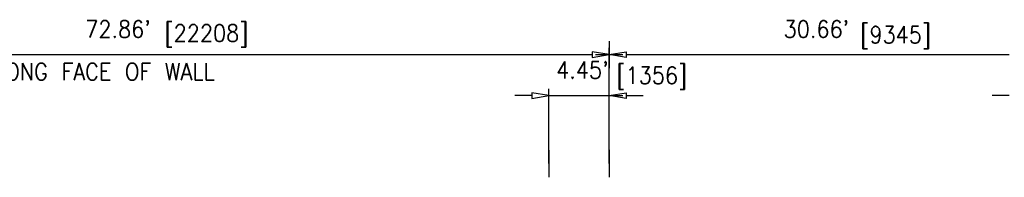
# Model space of a CAD drawing. Extents: x 10 to 1164, y 0 to 483.
# Tile 13 of 17: x 134 to 207, y 193 to 204. Entities that reach past the tile are written whole.
import ezdxf
from ezdxf.enums import TextEntityAlignment as Align

# ---------------------------------------------------------------- set-up
doc = ezdxf.new("R2010")
doc.units = 0
doc.header["$LTSCALE"] = 25.4
doc.header["$MEASUREMENT"] = 0
doc.layers.get('DEFPOINTS').update_dxf_attribs({"linetype": 'CONTINUOUS'})
doc.layers.add('LABELS', color=7, linetype='CONTINUOUS')
doc.styles.add('TXT_SHX', font='txt.shx')

msp = doc.modelspace()

# ---------------------------------------------------------------- linework, layer by layer
at = {"layer": 'DEFPOINTS', "color": 7, "linetype": 'CONTINUOUS'}
for p, q in [((177.717, 202.778), (177.717, 200.778)), ((176.717, 201.778), (178.717, 201.778)), ((176.717, 198.778), (178.717, 198.778)), ((173.267, 194.778), (173.267, 192.778)), ((177.717, 194.788), (177.717, 192.788))]:
    msp.add_line(p, q, dxfattribs=at)
at = {"layer": 'LABELS', "color": 7, "linetype": 'CONTINUOUS'}
for p, q in [((177.717, 193.788), (177.717, 202.278)), ((106.107, 201.778), (176.467, 201.778)), ((178.967, 201.778), (207.133, 201.778)), ((173.267, 193.778), (173.267, 199.278)), ((177.717, 193.778), (177.717, 199.278)), ((172.017, 198.778), (170.767, 198.778)), ((173.267, 198.778), (177.717, 198.778)), ((178.967, 198.778), (180.217, 198.778)), ((207.133, 198.778), (205.883, 198.778))]:
    msp.add_line(p, q, dxfattribs=at)
for points in [[(176.467, 201.986), (176.467, 201.569), (177.717, 201.778)], [(178.967, 201.986), (178.967, 201.569), (177.717, 201.778)], [(172.017, 198.986), (172.017, 198.569), (173.267, 198.778)], [(178.967, 198.986), (178.967, 198.569), (177.717, 198.778)]]:
    msp.add_lwpolyline(points, close=True, dxfattribs=at)

# ---------------------------------------------------------------- texts
at = {"layer": 'LABELS', "color": 7, "linetype": 'CONTINUOUS', "style": 'TXT_SHX', "width": 0.9}
for s, p in [("72.86'", (141.596, 203.028)), ("30.66' ", (193.453, 203.028)), ("4.45'", (175.742, 200.028))]:
    msp.add_text(s, height=1.25, dxfattribs=at).set_placement(p, align=Align.CENTER)
for s, p in [('[22208]', (145.013, 202.735)), ('[9345]', (196.173, 202.616)), ('ALONG FACE OF WALL', (131.617, 199.903)), ('[1356]', (178.244, 199.632))]:
    msp.add_text(s, height=1.25, dxfattribs=at).set_placement(p)

doc.saveas('drawing.dxf')
